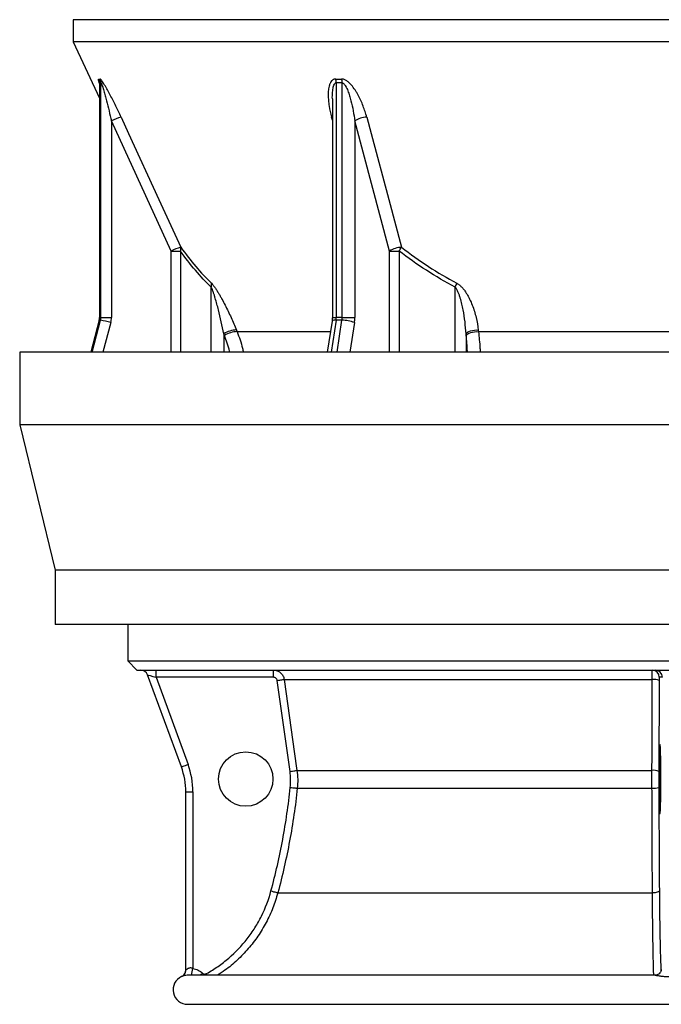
# Model space of a CAD drawing. Header units: millimetres. Extents: x 4080 to 7675, y 754 to 11989.
# Tile 1 of 6: x 4080 to 5846, y 754 to 3464. Entities that reach past the tile are written whole.
import ezdxf

# ---------------------------------------------------------------- set-up
doc = ezdxf.new("R2010")
doc.units = ezdxf.units.MM
doc.header["$LTSCALE"] = 5

msp = doc.modelspace()

# ---------------------------------------------------------------- linework, layer by layer
at = {"color": 7, "linetype": 'Continuous', "lineweight": 25}
for p, q in [((4227.1, 3464.4), (4227.1, 3403.2)), ((7488, 3464.4), (4227.1, 3464.4)), ((4227.1, 3403.2), (4299.3, 3248.4)), ((7488, 3403.2), (4227.1, 3403.2)), ((4299.3, 3288.8), (4299.3, 2645)), ((4299.7, 3290.5), (4299.7, 2645)), ((4303.2, 2645), (4303.2, 3290.5)), ((4951.2, 3290.5), (4951.2, 2645)), ((4967.6, 2645), (4967.6, 3290.5)), ((4940.5, 3246.4), (4940.5, 2645)), ((4496.8, 2827.4), (4332.1, 3185.7)), ((4332.1, 3185.7), (4332.1, 2645)), ((5002.4, 3185.7), (5002.4, 2645)), ((5098.3, 2827.4), (5002.4, 3185.7)), ((4496.8, 2827.4), (4522.2, 2827.4)), ((5098.3, 2827.4), (5124.2, 2827.4)), ((4298.3, 2637.1), (4275.2, 2549.6)), ((4302.1, 2637.2), (4298.7, 2637.2)), ((4303.2, 2645), (4299.7, 2645)), ((4303.2, 2645), (4332.1, 2645)), ((4939.7, 2634.5), (4926.7, 2549.6)), ((4967, 2637.2), (4950.6, 2637.2)), ((4967.6, 2645), (4951.2, 2645)), ((4967.6, 2645), (5002.4, 2645)), ((4676.5, 2610.3), (4678.3, 2605.7)), ((5342.4, 2610.3), (5342.9, 2605.7)), ((5870.5, 2605.7), (5342.9, 2605.7)), ((4643.7, 2595.2), (4641.8, 2599.8)), ((5309, 2595.2), (5308.6, 2599.8)), ((4079.6, 2549.6), (4079.6, 2349.6)), ((7674.6, 2549.6), (4079.6, 2549.6)), ((4079.6, 2349.6), (4177.1, 1949.6)), ((7674.6, 2349.6), (4079.6, 2349.6)), ((4177.1, 1949.6), (4177.1, 1799.6)), ((7577.1, 1949.6), (4177.1, 1949.6)), ((7577.1, 1799.6), (4177.1, 1799.6)), ((4377.1, 1799.6), (4377.1, 1699.4)), ((4377.1, 1699.4), (4402.1, 1674.4)), ((4377.1, 1699.4), (7377.1, 1699.4)), ((4402.1, 1674.4), (7352.1, 1674.4)), ((4524.9, 1407.7), (4431.9, 1661.3)), ((4455.2, 1654.4), (4543.1, 1414.6)), ((4778.7, 1654.4), (4455.2, 1654.4)), ((5849.3, 1654.4), (5840.8, 1654.4)), ((4824, 1395.3), (4788.6, 1645.8)), ((4807.9, 1648.6), (5821.6, 1648.6)), ((5840.5, 1645.8), (5839.6, 1395.3)), ((4843.2, 1398.1), (5820.7, 1398.1)), ((4537.1, 848.9), (4537.1, 1338.9)), ((4537.1, 1338.9), (4556.6, 1338.9)), ((4556.6, 1338.9), (4556.6, 853.1)), ((4844, 1349.2), (5820.7, 1349.2)), ((4790.4, 1061.1), (5822, 1061.1)), ((5829, 834.4), (4543.5, 834.4)), ((4542.1, 754.4), (7212.1, 754.4))]:
    msp.add_line(p, q, dxfattribs=at)
at = {"color": 8, "linetype": 'Continuous', "lineweight": 25}
for p, q in [((4940.5, 3187.8), (4938.3, 3196.3)), ((4938.3, 3196.3), (4940.5, 3196.2)), ((4496.8, 2549.6), (4496.8, 2827.4)), ((4522.2, 2827.4), (4522.2, 2549.6)), ((5098.3, 2549.6), (5098.3, 2827.4)), ((5124.2, 2827.4), (5124.2, 2549.6)), ((4607.3, 2549.6), (4607.3, 2728.4)), ((5278.8, 2549.6), (5278.8, 2728.4)), ((4298.7, 2637.2), (4275.6, 2549.6)), ((4279, 2549.6), (4302.1, 2637.2)), ((4298.3, 2637.1), (4298.7, 2637.2)), ((4299.3, 2645), (4299.7, 2645)), ((4330.3, 2630.7), (4308.9, 2549.6)), ((4950.6, 2637.2), (4937.1, 2549.6)), ((4940.5, 2645), (4951.2, 2645)), ((4953.5, 2549.6), (4967, 2637.2)), ((5001.3, 2630.7), (4988.8, 2549.6)), ((4935.3, 2605.7), (4678.3, 2605.7)), ((4641.8, 2599.8), (4641.8, 2549.6)), ((5308.6, 2599.8), (5308.6, 2549.6))]:
    msp.add_line(p, q, dxfattribs=at)
at = {"color": 7, "linetype": 'Continuous', "lineweight": 25, "flags": 128}
for points in [[(4358.6, 3196.3), (4379.4, 3151), (4462.7, 2969.7), (4523.3, 2837.9)], [(5035.2, 3196.3), (5047.3, 3151), (5095.7, 2969.7), (5131, 2837.9)], [(5308.6, 2599.8), (5310.2, 2602.1), (5313, 2604.4), (5316.7, 2606.4), (5321.2, 2608.1), (5326.3, 2609.4), (5331.7, 2610.2), (5337.2, 2610.5), (5342.4, 2610.3)], [(5309, 2595.2), (5310.7, 2597.5), (5313.5, 2599.7), (5317.2, 2601.8), (5321.7, 2603.5), (5326.8, 2604.8), (5332.2, 2605.6), (5337.7, 2605.9), (5342.9, 2605.7)], [(4788.6, 1645.8), (4792.3, 1646.3), (4795.8, 1646.8), (4799, 1647.3), (4801.9, 1647.7), (4804.3, 1648), (4806.1, 1648.3), (4807.3, 1648.5), (4807.9, 1648.6)], [(4807.9, 1648.6), (4813.5, 1609), (4835.8, 1450.5), (4843.2, 1398.1)], [(5820.7, 1398.1), (5820.8, 1437.7), (5821.4, 1596.2), (5821.6, 1648.6)], [(4524.9, 1407.7), (4525.2, 1407.9), (4526.2, 1408.3), (4527.9, 1409), (4530.2, 1409.8), (4532.9, 1410.9), (4536.1, 1412), (4539.5, 1413.3), (4543.1, 1414.6)], [(4824, 1395.3), (4827.6, 1395.9), (4831.1, 1396.4), (4834.3, 1396.8), (4837.2, 1397.2), (4839.6, 1397.6), (4841.4, 1397.8), (4842.6, 1398), (4843.2, 1398.1)], [(4824.7, 1351.3), (4828.4, 1350.9), (4831.9, 1350.5), (4835.1, 1350.2), (4838, 1349.9), (4840.4, 1349.6), (4842.2, 1349.4), (4843.5, 1349.3), (4844, 1349.2)], [(4771.6, 1066.3), (4775.2, 1065.4), (4778.6, 1064.4), (4781.8, 1063.6), (4784.6, 1062.8), (4786.9, 1062.2), (4788.7, 1061.7), (4789.9, 1061.3), (4790.4, 1061.1)], [(5841, 1066.3), (5840.5, 1065.4), (5839.4, 1064.4), (5837.7, 1063.6), (5835.3, 1062.8), (5832.5, 1062.1), (5829.2, 1061.6), (5825.7, 1061.3), (5822, 1061.1)]]:
    msp.add_lwpolyline(points, dxfattribs=at)
at = {"color": 8, "linetype": 'Continuous', "lineweight": 25, "flags": 128}
for points in [[(4578.1, 834.4), (4580.4, 837.1), (4583, 840.2)], [(4597, 834.4), (4596.3, 835.7), (4594.4, 839.1)]]:
    msp.add_lwpolyline(points, dxfattribs=at)
at = {"color": 7, "linetype": 'Continuous', "lineweight": 25}
msp.add_circle((4702.1, 1374.4), 75, dxfattribs=at)
for centre, radius, start, end in [((4274.4, 3290.6), 25.3, 359.8495, 24.536), ((4277.8, 3290.5), 25.4, 0.1234, 24.7633), ((4910.2, 3291.1), 41, 359.1843, 14.0912), ((4926.2, 3290.2), 41.3, 0.4437, 15.2699), ((4399.7, 3054.9), 147.3, 106.1885, 117.3022), ((5036.4, 3136.3), 60, 91.2099, 124.5416), ((4564.7, 2695.7), 148.2, 106.2426, 117.2807), ((4506.2, 2834.3), 17.4, 336.6502, 12.0965), ((5132.3, 2777.9), 60, 91.2931, 124.5466), ((5035.7, 2891.6), 109.3, 324.009, 330.5917), ((4586.7, 2734.4), 21.4, 343.6873, 12.2331), ((5183.6, 2776.3), 106.6, 333.2497, 339.4536), ((4269.2, 2645), 30.4, 345.2224, 0.003), ((4272.7, 2645), 30.4, 345.2224, 0.003), ((4264.2, 2407.8), 232.5, 73.4845, 80.601), ((4276.3, 2645), 55.8, 345.2224, 0.003), ((4900, 2644.9), 51.2, 351.3237, 0.0395), ((4916.3, 2644.9), 51.2, 351.3237, 0.0395), ((4966.9, 2542.3), 94.9, 68.7155, 89.9366), ((4908.5, 2644.9), 93.9, 351.3237, 0.0395), ((4678.9, 2540.2), 70.2, 91.9826, 121.9039), ((4680.8, 2535.6), 70.2, 91.9749, 121.9091), ((4413.1, 1654.4), 20, 20.1363, 90), ((4263.8, 1659.4), 191.5, 358.5046, 4.4944), ((4587.3, 1659.4), 191.5, 358.5046, 4.4944), ((5820.8, 1654.4), 20, 359.9902, 89.9902), ((5829.3, 1654.4), 20, 359.9902, 89.9902), ((5825.7, 1610.9), 37.9, 67.0065, 96.2971), ((4336.6, 1338.9), 220, 0, 20.1363), ((4337.1, 1338.9), 200, 0, 20.1363), ((5824.8, 1360.6), 37.8, 66.9714, 96.2874), ((5824.9, 1397.5), 48.5, 265.049, 287.6887), ((4517.1, 848.9), 20, 294.6931, 0.3651), ((4517.1, 848.9), 20, 321.0629, 359.9999), ((4542.1, 794.4), 40, 114.5796, 270)]:
    msp.add_arc(centre, radius, start, end, dxfattribs=at)
at = {"color": 8, "linetype": 'Continuous', "lineweight": 25}
for centre, radius, start, end in [((4947.9, 2624.6), 12.8, 77.9891, 129.6665), ((4206.6, 924.2), 357.2, 345.4415, 348.5197), ((4517.1, 848.9), 20, 294.8245, 321.0629)]:
    msp.add_arc(centre, radius, start, end, dxfattribs=at)
at = {"color": 7, "linetype": 'Continuous', "lineweight": 25}
for centre, major_axis, ratio, start_param, end_param in [((4455.7, 1654.4), (23.8, -6.9), 0.005862, 3.145891, 4.692108), ((5842.8, 1374.4), (0, 95), 0.026186, 0.339507, 2.826215), ((5842.8, 1374.4), (0, 95), 0.026186, 4.712389, 6.048944), ((5842.8, 1374.4), (0, 95), 0.026186, 3.391721, 4.712389)]:
    msp.add_ellipse(centre, major_axis=major_axis, ratio=ratio, start_param=start_param, end_param=end_param, dxfattribs=at)
at = {"color": 8, "linetype": 'Continuous', "lineweight": 25}
for start_param, end_param in [(6.048944, 6.622692), (2.826215, 3.391721)]:
    msp.add_ellipse((5842.8, 1374.4), major_axis=(0, 95), ratio=0.026186, start_param=start_param, end_param=end_param, dxfattribs=at)
for points, knots in [([(4299.3, 3288.8), (4298.9, 3290), (4297.9, 3293.2), (4296.8, 3297.3), (4296.4, 3300.6), (4297.1, 3301), (4297.4, 3301.1)], [0, 0, 0, 0, 0.17144, 0.479028, 0.768595, 1, 1, 1, 1]), ([(4299.4, 3288.8), (4299.3, 3289.2), (4299.3, 3290), (4299.4, 3290.5), (4299.6, 3290.5), (4299.7, 3290.5)], [0, 0, 0, 0, 0.2947795, 0.7547563, 1, 1, 1, 1]), ([(4940.6, 3246.9), (4940.6, 3247.1), (4940.3, 3252), (4940.9, 3261.7), (4942.2, 3275), (4944.6, 3284.9), (4947.9, 3289.5), (4950, 3290.5), (4950.9, 3290.5), (4951.2, 3290.5)], [0, 0, 0, 0, 0.011466, 0.299595, 0.589971, 0.839495, 0.934565, 0.977245, 1, 1, 1, 1]), ([(4678.3, 2605.7), (4681.2, 2598.3), (4686.8, 2583.4), (4692.3, 2564.5), (4694.6, 2553), (4695.2, 2549.6)], [0, 0, 0, 0, 0.408849, 0.820489, 1, 1, 1, 1]), ([(5342.9, 2605.7), (5343.7, 2598.3), (5345.3, 2583.4), (5346.8, 2564.5), (5347.4, 2553), (5347.6, 2549.6)], [0, 0, 0, 0, 0.408849, 0.820489, 1, 1, 1, 1]), ([(4657.9, 2549.6), (4657.7, 2550.4), (4656.1, 2558.6), (4651.5, 2574), (4646.3, 2588.1), (4643.7, 2595.2)], [0, 0, 0, 0, 0.051072, 0.523813, 1, 1, 1, 1]), ([(5312.7, 2549.6), (5312.6, 2550.4), (5312.2, 2558.6), (5311.1, 2574), (5309.7, 2588.1), (5309, 2595.2)], [0, 0, 0, 0, 0.051072, 0.523813, 1, 1, 1, 1]), ([(4790.4, 1061.1), (4786.1, 1047.2), (4777.6, 1019.2), (4759, 979.4), (4736.4, 941.8), (4709.6, 907), (4679, 875.5), (4650.4, 851.1), (4631.1, 838.9), (4624.1, 834.4)], [0, 0, 0, 0, 0.152108, 0.304702, 0.456812, 0.608884, 0.76144, 0.913514, 1, 1, 1, 1]), ([(5825.6, 834.4), (5825.4, 837.9), (5825, 849.1), (5824.4, 872.2), (5823.8, 903.3), (5823.2, 937.9), (5822.7, 975.3), (5822.3, 1013.9), (5822.1, 1043), (5822, 1058.5), (5822, 1061.1)], [0, 0, 0, 0, 0.069446, 0.222273, 0.374614, 0.526981, 0.679835, 0.8322, 0.971147, 1, 1, 1, 1]), ([(5841, 1066.3), (5841.1, 1051.7), (5841.3, 1027.2), (5841.7, 994.7), (5842.1, 967.5), (5842.6, 941.5), (5843.1, 917.1), (5843.6, 894.6), (5844.3, 874.1), (5844.8, 857.9), (5845.2, 849.4), (5845.3, 846.4)], [0, 0, 0, 0, 0.162574, 0.271881, 0.381188, 0.493684, 0.60618, 0.715485, 0.82479, 0.937267, 1, 1, 1, 1]), ([(4531.9, 832.8), (4531.7, 832.8), (4529.1, 832.2), (4526.5, 831), (4525.9, 830.8), (4525.5, 830.7)], [0, 0, 0, 0, 0.041194, 0.516207, 1, 1, 1, 1]), ([(5829, 834.4), (5829.3, 834.4), (5830.2, 834.4), (5831.9, 834.2), (5834.5, 833.9), (5837.8, 833.4), (5842.8, 832.7), (5848.2, 831.9), (5854.1, 831.3), (5860.3, 830.8), (5864.5, 830.8), (5866.7, 830.8)], [0, 0, 0, 0, 0.042242, 0.145688, 0.173492, 0.303043, 0.435996, 0.571858, 0.709821, 0.853864, 1, 1, 1, 1])]:
    msp.add_open_spline(points, degree=3, knots=knots, dxfattribs=at)
at = {"color": 7, "linetype": 'Continuous', "lineweight": 25}
for points in [[(4297.4, 3301.1), (4298.5, 3301), (4299.7, 3301), (4300.8, 3301.1)], [(4303.2, 3290.5), (4302, 3290.5), (4300.8, 3290.5), (4299.7, 3290.5)], [(4950, 3301.1), (4955.4, 3301), (4960.7, 3301), (4966.1, 3301.1)], [(4967.6, 3290.5), (4962.1, 3290.5), (4956.7, 3290.5), (4951.2, 3290.5)], [(4824.7, 1351.3), (4825.5, 1358.7), (4826.2, 1373.4), (4825, 1388), (4824, 1395.3)], [(5839.6, 1395.3), (5839.6, 1388), (5839.6, 1373.4), (5839.6, 1358.7), (5839.6, 1351.3)], [(5839.6, 1351.3), (5839.7, 1303.1), (5840.1, 1207.4), (5840.7, 1113.1), (5841, 1066.3)]]:
    msp.add_open_spline(points, degree=3, dxfattribs=at)
for points, knots in [([(4299.2, 3291.1), (4299.2, 3291.1), (4299.2, 3291.2), (4299.3, 3290.4), (4299.3, 3289.7), (4299.3, 3289.1), (4299.3, 3288.8)], [0, 0, 0, 0, 0.226749, 0.657109, 0.871626, 1, 1, 1, 1]), ([(4358.6, 3196.3), (4356.2, 3201.4), (4353.9, 3206.5), (4349, 3216.7), (4346.6, 3221.7), (4341.7, 3231.8), (4339.2, 3236.8), (4334.2, 3246.7), (4331.7, 3251.7), (4327.8, 3259), (4326.5, 3261.5), (4323.9, 3266.3), (4322.6, 3268.7), (4318.7, 3275.7), (4316.1, 3280.2), (4312.2, 3286.6), (4311, 3288.7), (4308.5, 3292.5), (4307.3, 3294.3), (4305, 3297.5), (4303.9, 3298.8), (4302.5, 3300.2), (4302.1, 3300.5), (4301.4, 3301), (4301.1, 3301.1), (4300.8, 3301.1)], [0, 0, 0, 0, 0.125, 0.125, 0.25, 0.25, 0.375, 0.375, 0.5, 0.5, 0.5625, 0.5625, 0.625, 0.625, 0.75, 0.75, 0.8125, 0.8125, 0.875, 0.875, 0.9375, 0.9375, 0.96875, 0.96875, 1, 1, 1, 1]), ([(4303.2, 3290.5), (4303.3, 3290.6), (4303.4, 3290.5), (4303.7, 3290.2), (4303.8, 3289.9), (4304.2, 3289.3), (4304.3, 3289), (4304.7, 3288.2), (4304.8, 3287.8), (4305.4, 3286.6), (4305.7, 3285.6), (4306.4, 3283.7), (4306.8, 3282.7), (4307.8, 3279.6), (4308.5, 3277.5), (4309.8, 3273.1), (4310.5, 3270.9), (4312.4, 3264.2), (4313.7, 3259.7), (4316.1, 3250.6), (4317.3, 3246), (4320.9, 3232.2), (4323.3, 3222.9), (4327.8, 3204.3), (4330, 3195), (4332.1, 3185.7)], [0, 0, 0, 0, 0.015625, 0.015625, 0.03125, 0.03125, 0.046875, 0.046875, 0.0625, 0.0625, 0.09375, 0.09375, 0.125, 0.125, 0.1875, 0.1875, 0.25, 0.25, 0.375, 0.375, 0.5, 0.5, 0.75, 0.75, 1, 1, 1, 1]), ([(4950, 3301.1), (4948.8, 3301.1), (4947.6, 3301), (4945.5, 3300.5), (4944.5, 3300.2), (4942.5, 3299.2), (4941.7, 3298.7), (4940, 3297.4), (4939.2, 3296.6), (4937.1, 3294.3), (4936, 3292.5), (4934.5, 3289.6), (4934.1, 3288.6), (4933.2, 3286.6), (4932.9, 3285.5), (4931.2, 3280.1), (4930.3, 3275.6), (4929.5, 3268.6), (4929.4, 3266.2), (4929.1, 3261.4), (4929.1, 3259), (4929.2, 3251.6), (4929.4, 3246.7), (4930.3, 3236.8), (4931, 3231.7), (4933.3, 3216.7), (4935.5, 3206.5), (4938.3, 3196.3)], [0, 0, 0, 0, 0.03125, 0.03125, 0.0625, 0.0625, 0.09375, 0.09375, 0.125, 0.125, 0.1875, 0.1875, 0.21875, 0.21875, 0.25, 0.25, 0.375, 0.375, 0.4375, 0.4375, 0.5, 0.5, 0.625, 0.625, 0.75, 0.75, 1, 1, 1, 1]), ([(5035.2, 3196.3), (5033.8, 3201.4), (5032.3, 3206.5), (5029, 3216.7), (5027.2, 3221.7), (5023.3, 3231.8), (5021.3, 3236.8), (5016.7, 3246.7), (5014.3, 3251.7), (5010.4, 3259), (5009, 3261.5), (5006.1, 3266.3), (5004.6, 3268.7), (5000, 3275.7), (4996.6, 3280.2), (4991, 3286.6), (4989.1, 3288.7), (4984.9, 3292.5), (4982.8, 3294.3), (4978.2, 3297.5), (4975.8, 3298.8), (4972.2, 3300.2), (4970.9, 3300.5), (4968.5, 3301), (4967.3, 3301.1), (4966.1, 3301.1)], [0, 0, 0, 0, 0.125, 0.125, 0.25, 0.25, 0.375, 0.375, 0.5, 0.5, 0.5625, 0.5625, 0.625, 0.625, 0.75, 0.75, 0.8125, 0.8125, 0.875, 0.875, 0.9375, 0.9375, 0.96875, 0.96875, 1, 1, 1, 1]), ([(4967.6, 3290.5), (4968.1, 3290.6), (4968.6, 3290.5), (4969.6, 3290.2), (4970.1, 3289.9), (4971, 3289.3), (4971.5, 3289), (4972.3, 3288.2), (4972.8, 3287.8), (4973.9, 3286.6), (4974.7, 3285.6), (4976, 3283.7), (4976.6, 3282.7), (4978.4, 3279.6), (4979.5, 3277.5), (4981.5, 3273.1), (4982.4, 3270.9), (4985, 3264.2), (4986.6, 3259.7), (4989.4, 3250.6), (4990.6, 3246), (4994.2, 3232.2), (4996.2, 3222.9), (4999.7, 3204.3), (5001.1, 3195), (5002.4, 3185.7)], [0, 0, 0, 0, 0.015625, 0.015625, 0.03125, 0.03125, 0.046875, 0.046875, 0.0625, 0.0625, 0.09375, 0.09375, 0.125, 0.125, 0.1875, 0.1875, 0.25, 0.25, 0.375, 0.375, 0.5, 0.5, 0.75, 0.75, 1, 1, 1, 1]), ([(4607.3, 2728.4), (4592.3, 2742.6), (4577.8, 2758.1), (4549.5, 2791.2), (4535.7, 2808.9), (4522.2, 2827.4)], [0, 0, 0, 0, 0.5, 0.5, 1, 1, 1, 1]), ([(4523.3, 2837.9), (4536.7, 2819.5), (4550.4, 2801.8), (4578.5, 2768.7), (4592.9, 2753.2), (4607.7, 2738.9)], [0, 0, 0, 0, 0.5, 0.5, 1, 1, 1, 1]), ([(5278.8, 2728.4), (5251.6, 2742.6), (5225.2, 2758.1), (5173.8, 2791.2), (5148.7, 2808.9), (5124.2, 2827.4)], [0, 0, 0, 0, 0.5, 0.5, 1, 1, 1, 1]), ([(5131, 2837.9), (5155.2, 2819.5), (5179.9, 2801.8), (5230.6, 2768.7), (5256.6, 2753.2), (5283.4, 2738.9)], [0, 0, 0, 0, 0.5, 0.5, 1, 1, 1, 1]), ([(4607.7, 2738.9), (4609.2, 2737.4), (4610.8, 2735.6), (4613.3, 2732.6), (4614.1, 2731.5), (4615.7, 2729.3), (4616.6, 2728.1), (4619, 2724.6), (4620.7, 2722.1), (4623.9, 2717.1), (4625.5, 2714.5), (4628.7, 2709.2), (4630.2, 2706.5), (4633.4, 2701.1), (4634.9, 2698.4), (4639.4, 2690.1), (4642.4, 2684.5), (4648.1, 2673.3), (4650.9, 2667.7), (4656.4, 2656.3), (4659.1, 2650.5), (4666.9, 2633.3), (4671.9, 2621.8), (4676.5, 2610.3)], [0, 0, 0, 0, 0.0625, 0.0625, 0.09375, 0.09375, 0.125, 0.125, 0.1875, 0.1875, 0.25, 0.25, 0.3125, 0.3125, 0.375, 0.375, 0.5, 0.5, 0.625, 0.625, 0.75, 0.75, 1, 1, 1, 1]), ([(5283.4, 2738.9), (5286.2, 2737.4), (5288.8, 2735.6), (5292.4, 2732.6), (5293.6, 2731.5), (5295.9, 2729.3), (5297, 2728.1), (5300.2, 2724.6), (5302.2, 2722.1), (5305.9, 2717.1), (5307.7, 2714.5), (5311.1, 2709.2), (5312.7, 2706.5), (5315.7, 2701.1), (5317.1, 2698.4), (5321.2, 2690.1), (5323.6, 2684.5), (5328, 2673.3), (5329.9, 2667.7), (5333.5, 2656.3), (5335.1, 2650.5), (5339.2, 2633.3), (5341.2, 2621.8), (5342.4, 2610.3)], [0, 0, 0, 0, 0.0625, 0.0625, 0.09375, 0.09375, 0.125, 0.125, 0.1875, 0.1875, 0.25, 0.25, 0.3125, 0.3125, 0.375, 0.375, 0.5, 0.5, 0.625, 0.625, 0.75, 0.75, 1, 1, 1, 1]), ([(4641.8, 2599.8), (4639.6, 2610.7), (4637.2, 2621.7), (4632.3, 2643.7), (4629.7, 2654.6), (4625.5, 2671), (4624.1, 2676.4), (4621.1, 2687.2), (4619.6, 2692.7), (4617.2, 2700.7), (4616.4, 2703.4), (4614.8, 2708.7), (4613.9, 2711.3), (4612.2, 2716.5), (4611.2, 2719), (4609.8, 2722.7), (4609.3, 2723.9), (4608.3, 2726.2), (4607.8, 2727.3), (4607.3, 2728.4)], [0, 0, 0, 0, 0.25, 0.25, 0.5, 0.5, 0.625, 0.625, 0.75, 0.75, 0.8125, 0.8125, 0.875, 0.875, 0.9375, 0.9375, 0.96875, 0.96875, 1, 1, 1, 1]), ([(5308.6, 2599.8), (5308, 2610.7), (5307.1, 2621.7), (5304.5, 2643.7), (5302.8, 2654.6), (5299.7, 2671), (5298.6, 2676.4), (5296, 2687.2), (5294.6, 2692.7), (5292.1, 2700.7), (5291.3, 2703.4), (5289.4, 2708.7), (5288.4, 2711.3), (5286.2, 2716.5), (5285, 2719), (5282.9, 2722.7), (5282.2, 2723.9), (5280.6, 2726.2), (5279.7, 2727.3), (5278.8, 2728.4)], [0, 0, 0, 0, 0.25, 0.25, 0.5, 0.5, 0.625, 0.625, 0.75, 0.75, 0.8125, 0.8125, 0.875, 0.875, 0.9375, 0.9375, 0.96875, 0.96875, 1, 1, 1, 1]), ([(4299.3, 2645), (4299.3, 2644.1), (4299.2, 2641.4), (4298.7, 2638.8), (4298.3, 2637.1)], [0, 0, 0, 0, 0.339551, 1, 1, 1, 1]), ([(4940.5, 2645), (4940.5, 2643.8), (4940.5, 2640.2), (4940, 2636.8), (4939.7, 2634.5)], [0, 0, 0, 0, 0.340163, 1, 1, 1, 1]), ([(4778.2, 1674.4), (4780, 1674.4), (4781.8, 1674.2), (4785.3, 1673.6), (4787, 1673.1), (4790.4, 1671.9), (4792, 1671.1), (4794.3, 1669.7), (4795, 1669.3), (4796.5, 1668.2), (4797.2, 1667.6), (4799.2, 1665.9), (4800.4, 1664.6), (4802.7, 1661.8), (4803.7, 1660.3), (4805.4, 1657.2), (4806.1, 1655.5), (4807.2, 1652.1), (4807.6, 1650.4), (4807.9, 1648.6)], [0, 0, 0, 0, 0.125, 0.125, 0.25, 0.25, 0.375, 0.375, 0.4375, 0.4375, 0.5, 0.5, 0.625, 0.625, 0.75, 0.75, 0.875, 0.875, 1, 1, 1, 1]), ([(4788.6, 1645.8), (4788.5, 1647), (4788.1, 1648.1), (4787.2, 1649.7), (4786.9, 1650.2), (4786.2, 1651.1), (4785.7, 1651.6), (4784.4, 1652.7), (4783.3, 1653.4), (4781.1, 1654.2), (4779.9, 1654.4), (4778.7, 1654.4)], [0, 0, 0, 0, 0.25, 0.25, 0.375, 0.375, 0.5, 0.5, 0.75, 0.75, 1, 1, 1, 1]), ([(5821.6, 1648.6), (5821.6, 1650.4), (5821.6, 1652.1), (5821.5, 1655.5), (5821.5, 1657.1), (5821.5, 1660.3), (5821.4, 1661.8), (5821.4, 1663.9), (5821.4, 1664.5), (5821.3, 1665.8), (5821.3, 1666.5), (5821.3, 1668.2), (5821.2, 1669.3), (5821.2, 1671.1), (5821.1, 1671.9), (5821, 1673.1), (5821, 1673.6), (5820.9, 1674.2), (5820.9, 1674.4), (5820.8, 1674.4)], [0, 0, 0, 0, 0.125, 0.125, 0.25, 0.25, 0.375, 0.375, 0.4375, 0.4375, 0.5, 0.5, 0.625, 0.625, 0.75, 0.75, 0.875, 0.875, 1, 1, 1, 1]), ([(5840.8, 1654.4), (5840.8, 1654.4), (5840.7, 1654.2), (5840.7, 1653.6), (5840.7, 1653.3), (5840.7, 1652.7), (5840.6, 1652.3), (5840.6, 1651.6), (5840.6, 1651.1), (5840.6, 1650.2), (5840.6, 1649.7), (5840.6, 1648.1), (5840.5, 1647), (5840.5, 1645.8)], [0, 0, 0, 0, 0.25, 0.25, 0.375, 0.375, 0.5, 0.5, 0.625, 0.625, 0.75, 0.75, 1, 1, 1, 1]), ([(5843.5, 1465), (5843.4, 1465), (5843.4, 1465.1), (5843.5, 1464.8), (5843.5, 1464.6)], [0, 0, 0, 0, 0.101772, 1, 1, 1, 1]), ([(4843.2, 1398.1), (4844.4, 1390), (4845, 1381.9), (4845.3, 1365.5), (4844.9, 1357.3), (4844, 1349.2)], [0, 0, 0, 0, 0.5, 0.5, 1, 1, 1, 1]), ([(5820.7, 1349.2), (5820.7, 1357.3), (5820.7, 1365.5), (5820.7, 1381.8), (5820.7, 1390), (5820.7, 1398.1)], [0, 0, 0, 0, 0.5, 0.5, 1, 1, 1, 1]), ([(4771.6, 1066.3), (4784.2, 1113.1), (4794.9, 1160.3), (4812.6, 1255.3), (4819.6, 1303.1), (4824.7, 1351.3)], [0, 0, 0, 0, 0.5, 0.5, 1, 1, 1, 1]), ([(4844, 1349.2), (4841.5, 1324.9), (4838.4, 1300.6), (4831.3, 1252.3), (4827.3, 1228.2), (4818.4, 1180.1), (4813.4, 1156.2), (4802.6, 1108.5), (4796.7, 1084.8), (4790.4, 1061.1)], [0, 0, 0, 0, 0.25, 0.25, 0.5, 0.5, 0.75, 0.75, 1, 1, 1, 1]), ([(5822, 1061.1), (5821.8, 1084.8), (5821.7, 1108.5), (5821.4, 1156.2), (5821.3, 1180.1), (5821.1, 1228.1), (5821, 1252.3), (5820.8, 1300.6), (5820.7, 1324.9), (5820.7, 1349.2)], [0, 0, 0, 0, 0.25, 0.25, 0.5, 0.5, 0.75, 0.75, 1, 1, 1, 1]), ([(5843.5, 1284.4), (5843.5, 1284), (5843.4, 1283.6), (5843.4, 1283.8), (5843.5, 1283.8)], [0, 0, 0, 0, 0.928555, 1, 1, 1, 1]), ([(4594.4, 839.1), (4605.3, 845.1), (4615.8, 851.7), (4631.1, 862.4), (4636.1, 866.1), (4645.9, 873.7), (4650.6, 877.6), (4674, 897.6), (4690.9, 915.4), (4709.9, 939.7), (4713.5, 944.6), (4720.7, 954.8), (4724.1, 960), (4734, 975.7), (4740, 986.4), (4756.4, 1019.3), (4765.2, 1042.3), (4771.6, 1066.3)], [0, 0, 0, 0, 0.125, 0.125, 0.1875, 0.1875, 0.25, 0.25, 0.5, 0.5, 0.5625, 0.5625, 0.625, 0.625, 0.75, 0.75, 1, 1, 1, 1]), ([(4556.6, 853.1), (4555.4, 853.6), (4554.1, 854), (4551.5, 854.4), (4550.2, 854.5), (4547.8, 854.3), (4546.7, 854), (4544.6, 853.4), (4543.6, 853), (4541.9, 852.2), (4541.1, 851.7), (4539.7, 850.8), (4539.1, 850.4), (4538.1, 849.7), (4537.8, 849.4), (4537.2, 848.9), (4537.1, 848.8), (4537.1, 848.9)], [0, 0, 0, 0, 0.125, 0.125, 0.25, 0.25, 0.375, 0.375, 0.5, 0.5, 0.625, 0.625, 0.75, 0.75, 0.875, 0.875, 1, 1, 1, 1]), ([(4556.6, 853.1), (4559, 852.6), (4561.4, 851.9), (4566.1, 850.3), (4568.4, 849.3), (4575.1, 846.1), (4579.2, 843.4), (4583, 840.2)], [0, 0, 0, 0, 0.25, 0.25, 0.5, 0.5, 1, 1, 1, 1]), ([(4583, 840.2), (4583.8, 839.5), (4584.7, 839), (4586.5, 838.2), (4587.5, 837.9), (4589.6, 837.7), (4590.6, 837.8), (4592.6, 838.2), (4593.5, 838.6), (4594.4, 839.1)], [0, 0, 0, 0, 0.25, 0.25, 0.5, 0.5, 0.75, 0.75, 1, 1, 1, 1]), ([(5846.3, 850.6), (5846.2, 849.6), (5845.9, 846.9), (5843.8, 842.6), (5840.5, 838.7), (5836.5, 836.1), (5833, 834.8), (5830.3, 834.4), (5829.6, 834.4), (5829.3, 834.4)], [0, 0, 0, 0, 0.114686, 0.298806, 0.49745, 0.666528, 0.813226, 0.936719, 1, 1, 1, 1]), ([(4544.2, 834.4), (4541.7, 834.3), (4536.6, 834.1), (4533.5, 833.3), (4531.9, 832.8)], [0, 0, 0, 0, 0.486256, 1, 1, 1, 1])]:
    msp.add_open_spline(points, degree=3, knots=knots, dxfattribs=at)

doc.saveas('drawing.dxf')
